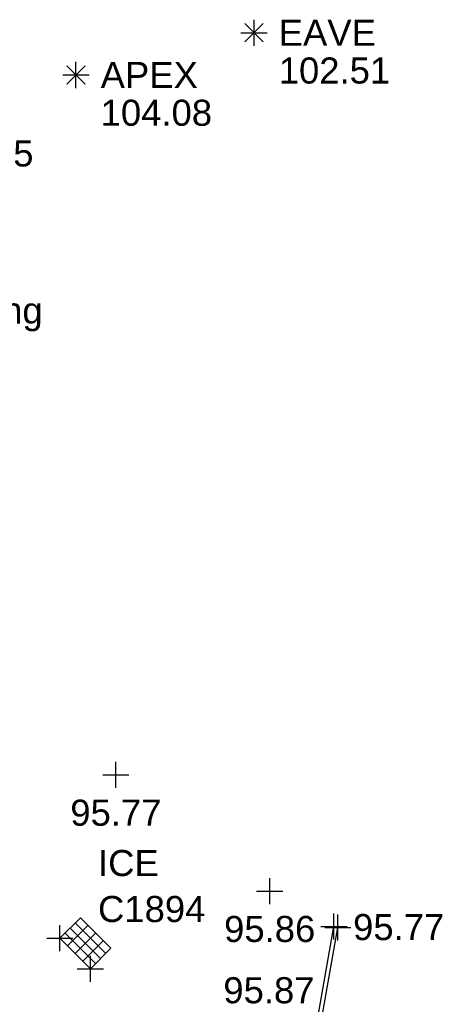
# Model space of a CAD drawing. Header units: metres. Extents: x 610185 to 614128, y 655663 to 660921.
# Tile 39 of 94: x 612724 to 612736, y 658260 to 658288. Entities that reach past the tile are written whole.
import ezdxf
from ezdxf.enums import TextEntityAlignment as Align

# ---------------------------------------------------------------- set-up
doc = ezdxf.new("R2010")
doc.units = ezdxf.units.M
doc.header["$MEASUREMENT"] = 0
for name, color, linetype in [('APEX_CODE', 251, 'Continuous'), ('APEX_ELEVATION', 251, 'Continuous'), ('APEX_SYMBOL', 251, 'Continuous'), ('COVER_ELECTRIC_CODE', 142, 'Continuous'), ('COVER_ELECTRIC_SYMBOL', 142, 'Continuous'), ('DETAIL_DES', 250, 'Continuous'), ('HELP_POINT', 250, 'Continuous'), ('ID_ICE', 255, 'Continuous'), ('KERB_BOTTOM_ELEVATION', 7, 'Continuous'), ('KERB_BOTTOM_LINE', 7, 'Continuous'), ('KERB_BOTTOM_SYMBOL', 7, 'Continuous'), ('KERB_TOP_LINE', 252, 'Continuous'), ('KERB_TOP_SYMBOL', 252, 'Continuous'), ('METAL_SPOTHEIGHT_ELEVATION', 250, 'Continuous'), ('METAL_SPOTHEIGHT_SYMBOL', 250, 'Continuous'), ('SURFACE_CHANGE_ELEVATION', 42, 'Continuous'), ('UNDERSIDE_OF_EAVE_CODE', 252, 'Continuous'), ('UNDERSIDE_OF_EAVE_ELEVATION', 252, 'Continuous'), ('UNDERSIDE_OF_EAVE_SYMBOL', 252, 'Continuous')]:
    doc.layers.add(name, color=color, linetype=linetype)
doc.styles.add('REGULAR', font='swissl.ttf')

# ---------------------------------------------------------------- blocks, each defined once
blk = doc.blocks.new('S061')
at = {"color": 0, "linetype": 'Continuous'}
for p, q in [((0, -0.5), (0, 0.5)), ((-0.5, 0), (0.5, 0))]:
    blk.add_line(p, q, dxfattribs=at)
blk = doc.blocks.new('024')
at = {"color": 0}
for p, q in [((-0.5, -0.5), (-0.5, 0.5)), ((-0.5, 0.5), (0.5, 0.5)), ((-0.25, 0.5), (-0.25, -0.5)), ((0, -0.5), (0, 0.5)), ((0.25, 0.5), (0.25, -0.5)), ((0.5, 0.5), (0.5, -0.5)), ((-0.5, 0.25), (0.5, 0.25)), ((-0.5, 0), (0.5, 0)), ((-0.5, -0.25), (0.5, -0.25)), ((0.5, -0.5), (-0.5, -0.5))]:
    blk.add_line(p, q, dxfattribs=at)
blk = doc.blocks.new('065')
at = {"color": 0, "linetype": 'Continuous'}
for p, q in [((0, -0.5), (0, 0.5)), ((-0.5, 0), (0.5, 0)), ((-0.35, -0.35), (0.35, 0.35)), ((-0.35, 0.35), (0.35, -0.35))]:
    blk.add_line(p, q, dxfattribs=at)

msp = doc.modelspace()

# ---------------------------------------------------------------- linework, layer by layer
at = {"layer": 'KERB_BOTTOM_LINE'}
msp.add_polyline3d([(612713.93, 658283.623, 95.355), (612715.297, 658277.59, 95.397), (612716.602, 658271.698, 95.445), (612715.1, 658269.48, 95.531), (612716.787, 658263.366, 95.586), (612717.991, 658259.035, 95.65), (612718.124, 658258.586, 95.656), (612718.384, 658257.623, 95.678), (612718.653, 658256.813, 95.678), (612718.819, 658256.449, 95.677), (612719.88, 658254.927, 95.689), (612720.927, 658253.913, 95.72), (612722.455, 658253.064, 95.744), (612723.819, 658252.581, 95.742), (612725.35, 658252.442, 95.751), (612727.096, 658252.619, 95.749), (612728.286, 658252.987, 95.738), (612729.478, 658253.656, 95.817), (612730.629, 658254.622, 95.871), (612731.46, 658255.758, 95.875), (612732.287, 658257.206, 95.872), (612732.616, 658258.072, 95.841), (612732.89, 658259.248, 95.788), (612733.375, 658261.958, 95.766)], dxfattribs=at)
at = {"layer": 'KERB_TOP_LINE'}
msp.add_polyline3d([(612714.062, 658283.588, 95.441), (612715.412, 658277.616, 95.459), (612716.742, 658271.688, 95.549), (612715.24, 658269.457, 95.644), (612716.922, 658263.398, 95.71), (612718.104, 658259.094, 95.757), (612718.212, 658258.632, 95.676), (612718.464, 658257.637, 95.691), (612718.743, 658256.851, 95.692), (612718.918, 658256.495, 95.765), (612719.964, 658254.991, 95.785), (612720.993, 658254.006, 95.808), (612722.48, 658253.188, 95.827), (612723.837, 658252.7, 95.823), (612725.348, 658252.558, 95.864), (612727.058, 658252.748, 95.84), (612728.24, 658253.113, 95.845), (612729.405, 658253.733, 95.849), (612730.553, 658254.697, 95.873), (612731.377, 658255.812, 95.871), (612732.2, 658257.255, 95.873), (612732.504, 658258.1, 95.861), (612732.781, 658259.259, 95.847), (612733.263, 658261.986, 95.848)], dxfattribs=at)

# ---------------------------------------------------------------- block references
at = {"layer": 'APEX_SYMBOL', "xscale": 0.75, "yscale": 0.75, "zscale": 0.75}
msp.add_blockref('065', (612725.844, 658286.457, 104.077), dxfattribs=at)
at = {"layer": 'COVER_ELECTRIC_SYMBOL', "xscale": 0.83, "yscale": 1.238, "zscale": 0.83, "rotation": 45}
msp.add_blockref('024', (612726.114, 658261.506, 95.812), dxfattribs=at)
at = {"layer": 'HELP_POINT', "xscale": 0.75, "yscale": 0.75, "zscale": 0.75}
for p in [(612725.383, 658261.651, 95.812), (612726.258, 658260.774, 95.811)]:
    msp.add_blockref('S061', p, dxfattribs=at)
at = {"layer": 'KERB_BOTTOM_SYMBOL', "xscale": 0.75, "yscale": 0.75, "zscale": 0.75}
msp.add_blockref('S061', (612733.375, 658261.958, 95.766), dxfattribs=at)
at = {"layer": 'KERB_TOP_SYMBOL', "xscale": 0.75, "yscale": 0.75, "zscale": 0.75}
msp.add_blockref('S061', (612733.263, 658261.986, 95.848), dxfattribs=at)
at = {"layer": 'METAL_SPOTHEIGHT_SYMBOL', "xscale": 0.75, "yscale": 0.75, "zscale": 0.75}
for p in [(612726.992, 658266.344, 95.774), (612731.414, 658263.003, 95.862)]:
    msp.add_blockref('S061', p, dxfattribs=at)
at = {"layer": 'UNDERSIDE_OF_EAVE_SYMBOL', "xscale": 0.75, "yscale": 0.75, "zscale": 0.75}
msp.add_blockref('065', (612730.964, 658287.671, 102.506), dxfattribs=at)

# ---------------------------------------------------------------- texts
at = {"layer": 'APEX_CODE', "style": 'REGULAR'}
msp.add_text('APEX', height=0.75, dxfattribs=at).set_placement((612726.554, 658286.457, 104.077), align=Align.MIDDLE_LEFT)
at = {"layer": 'APEX_ELEVATION', "style": 'REGULAR'}
msp.add_text('104.08', height=0.75, dxfattribs=at).set_placement((612726.554, 658285.747, 104.077), align=Align.TOP_LEFT)
at = {"layer": 'COVER_ELECTRIC_CODE', "style": 'REGULAR'}
msp.add_text('ICE', height=0.75, dxfattribs=at).set_placement((612726.478, 658263.812, 95.812), align=Align.MIDDLE_LEFT)
at = {"layer": 'DETAIL_DES', "style": 'REGULAR'}
msp.add_text('BRICKPaving', height=0.75, dxfattribs=at).set_placement((612718.483, 658279.69, 95.561), align=Align.MIDDLE_LEFT)
at = {"layer": 'ID_ICE', "style": 'REGULAR'}
msp.add_text('C1894', height=0.75, dxfattribs=at).set_placement((612726.478, 658262.866, 95.812), align=Align.TOP_LEFT)
at = {"layer": 'KERB_BOTTOM_ELEVATION', "style": 'REGULAR'}
msp.add_text('95.77', height=0.75, dxfattribs=at).set_placement((612733.812, 658261.597, 95.766))
at = {"layer": 'METAL_SPOTHEIGHT_ELEVATION', "style": 'REGULAR'}
for s, p in [('95.77', (612726.992, 658265.634, 95.774)), ('95.86', (612731.414, 658262.293, 95.862))]:
    msp.add_text(s, height=0.75, dxfattribs=at).set_placement(p, align=Align.TOP_CENTER)
at = {"layer": 'SURFACE_CHANGE_ELEVATION', "style": 'REGULAR'}
msp.add_text('95.87', height=0.75, dxfattribs=at).set_placement((612730.081, 658259.782, 95.869))
at = {"layer": 'UNDERSIDE_OF_EAVE_CODE', "style": 'REGULAR'}
msp.add_text('EAVE', height=0.75, dxfattribs=at).set_placement((612731.674, 658287.671, 102.506), align=Align.MIDDLE_LEFT)
at = {"layer": 'UNDERSIDE_OF_EAVE_ELEVATION', "style": 'REGULAR'}
for s, p in [('102.51', (612731.674, 658286.961, 102.506)), ('102.55', (612721.419, 658284.578, 102.549))]:
    msp.add_text(s, height=0.75, dxfattribs=at).set_placement(p, align=Align.TOP_LEFT)

doc.saveas('drawing.dxf')
